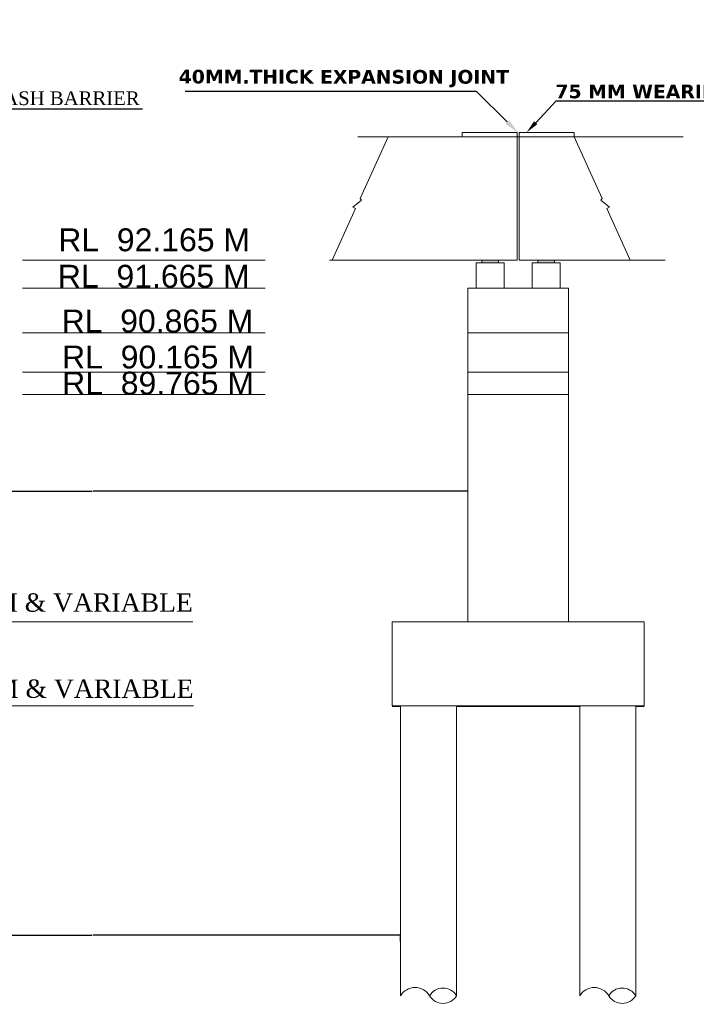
# Model space of a CAD drawing. Header units: millimetres. Extents: x -20950785 to 389010297, y -11535949 to 14056629.
# Tile 219 of 256: x 11983355 to 12020335, y -924207 to -870405. Entities that reach past the tile are written whole.
import ezdxf
from ezdxf import colors
from ezdxf.entities.mleader import LeaderData, LeaderLine
from ezdxf.math import Vec2, Vec3

# ---------------------------------------------------------------- set-up
doc = ezdxf.new("R2010")
doc.units = ezdxf.units.MM
doc.header["$LTSCALE"] = 60
doc.header["$MEASUREMENT"] = 0
doc.layers.add('AAA', color=210, linetype='Continuous')
doc.layers.add('TEXT', color=7, linetype='Continuous')
doc.layers.add('bRIDGE LINE', color=1, linetype='Continuous', lineweight=15)
doc.styles.add('PDF Arial Bold', font='times.ttf')
doc.styles.add('PDF Verdana Bold', font='verdanab.ttf')
doc.dimstyles.get("Standard").update_dxf_attribs({"dimtxt": 400, "dimasz": 215, "dimexe": 0.18, "dimexo": 0.0625, "dimgap": 0.09, "dimtad": 0, "dimtih": 1, "dimtoh": 1, "dimdec": 0, "dimzin": 4, "dimdsep": 46, "dimtxsty": 'Standard', "dimblk": 'OPEN90', "dimcen": 0, "dimadec": 0, "dimazin": 1, "dimtfac": 1, "dimtdec": 0, "dimtix": 1, "dimtofl": 0, "dimtmove": 0, "dimatfit": 3, "dimldrblk": 'OPEN30', "dimfxl": 1, "dimtolj": 1, "dimtzin": 0, "dimarcsym": 0})

# ---------------------------------------------------------------- blocks, each defined once
blk = doc.blocks.new('_Open90')
at = {"color": 0, "linetype": 'ByBlock', "lineweight": -2}
for p, q in [((0, 0), (-1, 0)), ((-0.5, 0.5), (0, 0)), ((0, 0), (-0.5, -0.5))]:
    blk.add_line(p, q, dxfattribs=at)
blk = doc.blocks.new('*D1427')
at = {"layer": 'AAA', "color": 0, "lineweight": -2, "transparency": 16777216}
for p, q in [((11966848, -896145), (11966848, -896171)), ((11966849, -896170), (11987315, -896170)), ((12007844, -896170), (11987377, -896170)), ((12007845, -896170), (12007845, -896170))]:
    blk.add_line(p, q, dxfattribs=at)
at = {"layer": 'Defpoints', "color": 0, "lineweight": 9, "transparency": 16777216}
for p in [(11966848, -896145), (12007845, -896170), (12007845, -896170)]:
    blk.add_point(p, dxfattribs=at)
at = {"layer": 'AAA', "color": 0, "lineweight": -2, "transparency": 16777216, "rotation": 180}
blk.add_blockref('_Open90', (11966848, -896170), dxfattribs=at)
at = {"layer": 'AAA', "color": 0, "lineweight": -2, "transparency": 16777216}
blk.add_blockref('_Open90', (12007845, -896170), dxfattribs=at)
at = {"layer": 'AAA', "color": 0, "lineweight": 5, "transparency": 16777216, "insert": (11987346, -896170), "char_height": 1, "attachment_point": 5}
blk.add_mtext('\\A1;{\\fVerdana|b0|i0|c0|p34;\\H2.5x;R.C.C. CIRCULAR PIER 1800MM DIA}', dxfattribs=at)
blk = doc.blocks.new('_Open30')
at = {"color": 0, "linetype": 'ByBlock', "lineweight": -2}
for p, q in [((-1, 0), (0, 0)), ((0, 0), (-1, 0)), ((0, 0), (-1, 0))]:
    blk.add_line(p, q, dxfattribs=at)
blk = doc.blocks.new('*D1428')
at = {"layer": 'AAA', "color": 0, "lineweight": -2, "ltscale": 2, "transparency": 16777216}
for p, q in [((11970520, -920424), (11970520, -920424)), ((11970520, -920424), (11987319, -920424)), ((12004172, -920424), (11987373, -920424)), ((12004172, -920774), (12004172, -920424))]:
    blk.add_line(p, q, dxfattribs=at)
at = {"layer": 'Defpoints', "color": 0, "lineweight": 9, "ltscale": 2, "transparency": 16777216}
for p in [(11970520, -920424), (12004172, -920424), (12004172, -920774)]:
    blk.add_point(p, dxfattribs=at)
at = {"layer": 'AAA', "color": 0, "lineweight": -2, "ltscale": 2, "transparency": 16777216, "xscale": 0.2, "yscale": 0.2, "zscale": 0.2, "rotation": 180}
blk.add_blockref('_Open90', (11970520, -920424), dxfattribs=at)
at = {"layer": 'AAA', "color": 0, "lineweight": -2, "ltscale": 2, "transparency": 16777216, "xscale": 0.2, "yscale": 0.2, "zscale": 0.2}
blk.add_blockref('_Open90', (12004172, -920424), dxfattribs=at)
at = {"layer": 'AAA', "color": 0, "lineweight": 5, "ltscale": 2, "transparency": 16777216, "insert": (11987346, -920424), "char_height": 1, "attachment_point": 5}
blk.add_mtext('\\A1;{\\fVerdana|b0|i0|c0|p34;\\H2.5x;4 NOS. R.C.C. BORED CAST IN \\PSITU PILES 1000 %%C EACH}', dxfattribs=at)

msp = doc.modelspace()

# ---------------------------------------------------------------- hatches: boundary and pattern name
at = {"layer": 'AAA', "lineweight": 5}
h = msp.add_hatch(color=7, dxfattribs=at)
h.dxf.hatch_style = 1
h.paths.add_polyline_path([(12009527.69, -883536.39), (12008609.6, -883536.39), (12008609.6, -883695.53), (12009527.69, -883695.53)])
h.paths.add_polyline_path([(12012587.96, -883695.53), (12012587.96, -883536.39), (12011669.88, -883536.39), (12011669.88, -883695.53)])

# ---------------------------------------------------------------- linework, layer by layer
at = {"layer": 'AAA', "color": 7, "lineweight": 5}
for p, q in [((12001963.37, -880170.09), (12003493.51, -876803.78)), ((12010537.58, -876574.26), (12007538.51, -876574.26)), ((12007538.51, -876574.26), (12007538.51, -876803.78)), ((12007538.51, -876803.78), (12010537.58, -876803.78)), ((12010537.58, -876803.78), (12007538.51, -876803.78)), ((12010537.58, -883536.39), (12010537.58, -876574.26)), ((12010659.99, -876574.26), (12013659.06, -876574.26)), ((12010659.99, -883536.39), (12010659.99, -876574.26)), ((12010659.99, -876803.78), (12013659.06, -876803.78)), ((12010659.99, -876803.78), (12013659.06, -876803.78)), ((12013659.06, -876574.26), (12013659.06, -876803.78)), ((12015189.2, -880170.09), (12013659.06, -876803.78)), ((12002043.22, -880273.98), (12001963.37, -880170.09)), ((12015109.35, -880273.98), (12015189.2, -880170.09)), ((12001710.1, -880727.28), (12000433.23, -883536.39)), ((12001554.47, -880656.2), (12002043.22, -880273.98)), ((12001710.1, -880727.28), (12001554.47, -880656.2)), ((12015598.1, -880656.2), (12015109.35, -880273.98)), ((12015442.47, -880727.28), (12015598.1, -880656.2)), ((12015442.47, -880727.28), (12016719.34, -883536.39)), ((11983509.73, -883536.39), (11996767.72, -883536.39)), ((12010537.58, -883536.39), (12004478.23, -883536.39)), ((12008303.58, -885066.53), (12008303.58, -883695.53)), ((12008303.58, -883695.53), (12009833.71, -883695.53)), ((12008609.6, -883695.53), (12008609.6, -883536.39)), ((12008609.6, -883536.39), (12009527.69, -883536.39)), ((12009527.69, -883695.53), (12009527.69, -883536.39)), ((12009833.71, -885066.53), (12009833.71, -883695.53)), ((12010659.99, -883536.39), (12016719.34, -883536.39)), ((12011363.85, -885066.53), (12011363.85, -883695.53)), ((12011363.85, -883695.53), (12012893.99, -883695.53)), ((12011669.88, -883695.53), (12011669.88, -883536.39)), ((12011669.88, -883536.39), (12012587.96, -883536.39)), ((12012587.96, -883695.53), (12012587.96, -883536.39)), ((12012893.99, -885066.53), (12012893.99, -883695.53)), ((11983509.73, -885066.53), (11996767.72, -885066.53)), ((12007844.53, -885066.53), (12007844.53, -903305.78)), ((12013353.03, -885066.53), (12007844.53, -885066.53)), ((12013353.03, -885066.53), (12013353.03, -903305.78)), ((11983509.73, -887514.75), (11996767.72, -887514.75)), ((12013353.03, -887514.75), (12007844.53, -887514.75)), ((11983509.73, -889656.94), (11996767.72, -889656.94)), ((12013353.03, -889656.94), (12007844.53, -889656.94)), ((11983509.73, -890881.06), (11996767.72, -890881.06)), ((12013353.03, -890881.06), (12007844.53, -890881.06)), ((12013353.03, -890881.06), (12007844.53, -890881.06)), ((11975607.78, -903305.78), (11992818.56, -903305.78)), ((11975607.78, -907896.19), (11992860.03, -907896.19))]:
    msp.add_line(p, q, dxfattribs=at)
at = {"layer": 'AAA', "color": 7, "lineweight": 5, "transparency": 16777216}
for p, q in [((12010598.78, -903305.78), (12003713.16, -903305.78)), ((12003713.16, -903310.96), (12003713.16, -907901.37)), ((12007844.53, -903305.78), (12013353.03, -903305.78)), ((12007844.53, -903305.78), (12013353.03, -903305.78)), ((12017484.41, -903305.78), (12013353.03, -903305.78)), ((12017484.41, -907896.19), (12017484.41, -903305.78)), ((12003713.16, -907896.19), (12017484.41, -907896.19)), ((12003713.16, -907896.19), (12017484.41, -907896.19)), ((12003713.16, -907896.19), (12017484.41, -907896.19)), ((12003713.16, -907896.19), (12004172.2, -907896.19)), ((12004172.2, -907896.19), (12007232.48, -907896.19)), ((12004172.2, -923739.85), (12004172.2, -907896.19)), ((12007232.48, -907896.19), (12007232.48, -923739.85)), ((12017025.36, -907896.19), (12013965.09, -907896.19)), ((12013965.09, -907896.19), (12013965.09, -923739.85)), ((12017484.41, -907896.19), (12017025.36, -907896.19)), ((12017025.36, -923739.85), (12017025.36, -907896.19))]:
    msp.add_line(p, q, dxfattribs=at)
at = {"layer": 'AAA', "color": 7, "lineweight": 5}
for points in [[(12008609.6, -883536.39), (12009527.69, -883536.39), (12009527.69, -883536.39), (12008609.6, -883536.39)], [(12008609.6, -883536.39), (12009527.69, -883536.39), (12009527.69, -883536.39), (12008609.6, -883536.39)], [(12008609.6, -883536.39), (12009527.69, -883536.39), (12009527.69, -883536.39), (12008609.6, -883536.39)], [(12011669.88, -883536.39), (12012587.96, -883536.39), (12012587.96, -883536.39), (12011669.88, -883536.39)], [(12011669.88, -883536.39), (12012587.96, -883536.39), (12012587.96, -883536.39), (12011669.88, -883536.39)]]:
    msp.add_lwpolyline(points, close=True, dxfattribs=at)
at = {"layer": 'bRIDGE LINE', "color": 7, "lineweight": 5, "ltscale": 2, "transparency": 16777216}
for p, q in [((12003713.16, -907926.8), (12004172.2, -907926.8)), ((12007232.48, -907926.8), (12013965.09, -907926.8)), ((12017025.36, -907926.8), (12017484.41, -907926.8))]:
    msp.add_line(p, q, dxfattribs=at)
at = {"layer": 'TEXT', "color": 7, "lineweight": 5, "ltscale": 2}
for p, q in [((12007538.51, -876803.78), (12001838.85, -876803.78)), ((12001838.85, -876803.78), (12019609.06, -876803.78)), ((12004478.23, -883536.39), (12000284.81, -883536.39)), ((12016719.34, -883536.39), (12018629.34, -883536.39))]:
    msp.add_line(p, q, dxfattribs=at)
for points in [[(12007232.48, -923739.85, -0.56401944), (12005753.67, -923739.85, 0.5705137), (12004172.2, -923739.85)], [(12017025.36, -923739.85, -0.56401944), (12015546.56, -923739.85, 0.5705137), (12013965.09, -923739.85)]]:
    msp.add_lwpolyline(points, format="xyb", dxfattribs=at)
for centre in [(12006493.08, -924186.81), (12016285.96, -924186.81)]:
    msp.add_arc(centre, 863.99, 31.152313, 148.847687, dxfattribs=at)

# ---------------------------------------------------------------- texts
at = {"color": 7, "linetype": 'Continuous', "lineweight": 9, "ltscale": 2, "char_height": 900, "attachment_point": 1, "rotation": 90, "style": 'PDF Arial Bold'}
for insert in [(12010267.37, -1577885.51), (12010495.74, -1626654.51)]:
    msp.add_mtext_dynamic_manual_height_columns('\\pi1240.70522,t5740.70522;Moderately \\P\\pi690.45288,t5190.45288;Stronge Rock', width=8577.0125, gutter_width=1, heights=[0], dxfattribs=dict(at, insert=insert))
at = {"layer": 'AAA', "color": 7, "lineweight": 5, "insert": (11963938.78, -876522.91), "char_height": 750, "width": 13392.499, "attachment_point": 7, "rotation": 359.955882, "style": 'PDF Verdana Bold'}
msp.add_mtext('\\pi1247.29046;FORMATION LEVEL \\P\\pi4085.35292;94.440 M', dxfattribs=at)
at = {"layer": 'AAA', "color": 7, "lineweight": 5, "char_height": 750, "attachment_point": 7, "rotation": 359.955882, "style": 'PDF Verdana Bold'}
for s, insert in [('40MM.THICK EXPANSION JOINT', (11992043.76, -874095.56)), ('  75 MM WEARING COAT', (12011917.64, -874713.28))]:
    msp.add_mtext(s, dxfattribs=dict(at, insert=insert))
at = {"layer": 'AAA', "color": 7, "lineweight": 5, "attachment_point": 9, "style": 'PDF Arial Bold'}
for s, insert, char_height in [('R.C.C. CRASH BARRIER', (11989913.64, -875087.59), 750), ('\\pi-4268.375,l4753.625,t4753.625;{\\fArial|b0|i0|c0|p34;RL  92.165 M}', (11995946.02, -883076.33), 1250), ('\\pi-4268.375,l4753.625,t4753.625;{\\fArial|b0|i0|c0|p34;RL  91.665 M}', (11995924.1, -885066.53), 1250), ('\\pi-4268.375,l4753.625,t4753.625;{\\fArial|b0|i0|c0|p34; RL  90.865 M}', (11996127.62, -887514.75), 1250), ('\\pi-4268.375,l4753.625,t4753.625;{\\fArial|b0|i0|c0|p34;RL  90.165 M}', (11996156.32, -889480.22), 1250), ('\\pi-4268.375,l4753.625,t4753.625;{\\fArial|b0|i0|c0|p34;RL  89.765 M}', (11996159.64, -890909.06), 1250), ('\\pi-3414.7,l3802.9,t3802.9;R.L.84.700 M & VARIABLE', (11992818.56, -902777.65), 1000), ('\\pi-3414.7,l3802.9,t3802.9;R.L.83.200 M & VARIABLE', (11992860.03, -907483.86), 1000)]:
    msp.add_mtext(s, dxfattribs=dict(at, insert=insert, char_height=char_height))

# ---------------------------------------------------------------- dimensions: what is measured, and where the dimension line sits
at = {"layer": 'AAA', "color": 7, "lineweight": 5}
dim = msp.add_linear_dim(base=(12007844.53, -896170.38), p1=(11966847.71, -896145.26), p2=(12007844.53, -896170.38), text='{\\fVerdana|b0|i0|c0|p34;\\H2.5x;R.C.C. CIRCULAR PIER 1800MM DIA}', dimstyle='Standard', override={"dimtxt": 1, "dimasz": 1}, dxfattribs=at)
dim.commit()
dim.dimension.update_dxf_attribs({"geometry": '*D1427', "text_midpoint": (11987346.12, -896170.38)})
at = {"layer": 'AAA', "color": 7, "lineweight": 5, "ltscale": 2, "transparency": 16777216}
dim = msp.add_linear_dim(base=(12004172.2, -920424.15), p1=(11970520.04, -920424.15), p2=(12004172.2, -920773.79), text='{\\fVerdana|b0|i0|c0|p34;\\H2.5x;4 NOS. R.C.C. BORED CAST IN \\PSITU PILES 1000 %%C EACH}', dimstyle='Standard', override={"dimtxt": 1, "dimasz": 0.2}, dxfattribs=at)
dim.commit()
dim.dimension.update_dxf_attribs({"geometry": '*D1428', "text_midpoint": (11987346.12, -920424.15)})

# ---------------------------------------------------------------- leaders
at = {"layer": 'AAA', "color": 7, "lineweight": 5}
ml = msp.add_multileader_mtext('Standard', dxfattribs=at)
ml.set_content('', color=7)
ml.set_leader_properties()
ml.build(insert=Vec2(0, 0))
ml.multileader.update_dxf_attribs({"dogleg_length": 0.36, "arrow_head_size": 827.78})
ctx = ml.context
ctx.base_point, ctx.char_height, ctx.arrow_head_size, ctx.landing_gap_size, ctx.plane_origin = Vec3(11991564.16, -874331.54), 827.78, 827.78, 413.89, Vec3(12008638.98, -875777.96)
ctx.text_align_type = 2
notes = []
notes.append((ctx, [(1, (1, 1, 0), (12008313.85, -874331.54), (-1, 0), 15921.9, [(0, [(12010590.3, -876574.26)], 0, [])])]))
ctx.mtext.insert, ctx.mtext.alignment, ctx.mtext.flow_direction = Vec3(11991978.05, -873917.65), 3, 5
ml = msp.add_multileader_mtext('Standard', dxfattribs=at)
ml.set_content('', color=7)
ml.set_leader_properties()
ml.build(insert=Vec2(0, 0))
ml.multileader.update_dxf_attribs({"dogleg_length": 0.36, "arrow_head_size": 738.76})
ctx = ml.context
ctx.base_point, ctx.char_height, ctx.arrow_head_size, ctx.landing_gap_size, ctx.plane_origin = Vec3(12025959.11, -874831.44), 738.76, 738.76, 369.38, Vec3(12011052.14, -876574.26)
notes.append((ctx, [(0, (1, 1, 0), (12012675.8, -874831.44), (1, 0), 13283.31, [(0, [(12011052.14, -876574.26)], 0, [])])]))
ctx.mtext.insert, ctx.mtext.flow_direction = Vec3(12026328.49, -874462.06), 5
ml = msp.add_multileader_mtext('Standard', dxfattribs=at)
ml.set_content('', color=7)
ml.set_leader_properties()
ml.build(insert=Vec2(0, 0))
ml.multileader.update_dxf_attribs({"dogleg_length": 0.36, "arrow_head_size": 550.85})
ctx = ml.context
ctx.base_point, ctx.char_height, ctx.arrow_head_size, ctx.landing_gap_size, ctx.plane_origin = Vec3(11990060.33, -875273.64), 550.85, 550.85, 275.42, Vec3(11976946.62, -875273.64)
notes.append((ctx, [(0, (1, 1, 0), (11979549.77, -875273.64), (1, 0), 10510.56, [(0, [(11976946.62, -875273.64)], 0, [])])]))
ctx.mtext.insert, ctx.mtext.flow_direction = Vec3(11990335.75, -874998.22), 5
for ctx, leaders in notes:
    for number, flags, end, landing, length, lines in leaders:
        leader = LeaderData()
        leader.index, (leader.has_last_leader_line, leader.has_dogleg_vector, leader.attachment_direction) = number, flags
        leader.last_leader_point, leader.dogleg_vector, leader.dogleg_length = Vec3(end), Vec3(landing), length
        for number, points, colour, breaks in lines:
            line = LeaderLine()
            line.index, line.vertices, line.color, line.breaks = number, Vec3.list(points), colors.encode_raw_color(colour), breaks
            leader.lines.append(line)
        ctx.leaders.append(leader)

doc.saveas('drawing.dxf')
